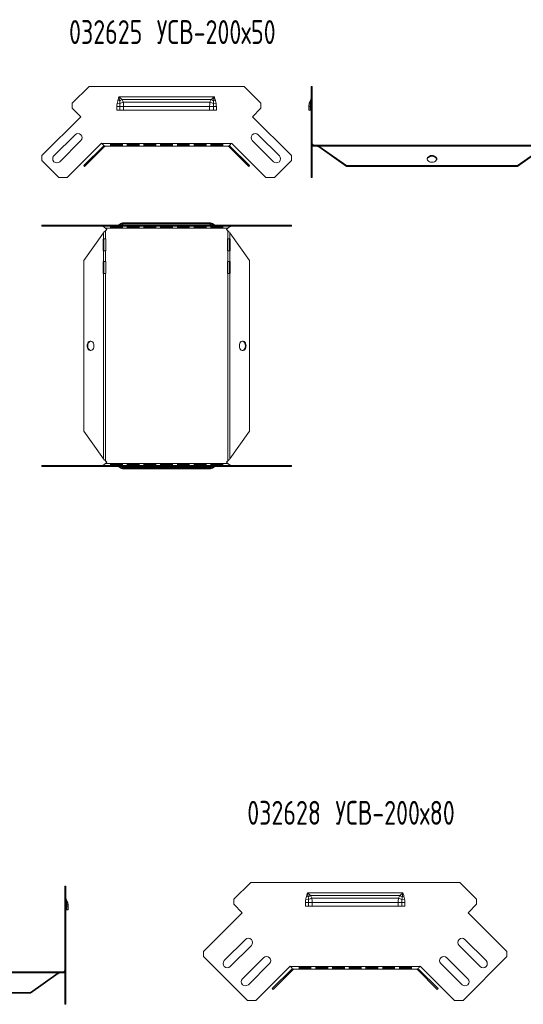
# Model space of a CAD drawing. Header units: millimetres. Extents: x -110 to 3011, y -971 to 757.
# Tile 7 of 13: x 1168 to 1589, y -68 to 757. Entities that reach past the tile are written whole.
import ezdxf

# ---------------------------------------------------------------- set-up
doc = ezdxf.new("R2010")
doc.units = ezdxf.units.MM
doc.styles.add('SLDTEXTSTYLE4', font='TXT', dxfattribs={"width": 0.7, "bigfont": 'bigfont'})

msp = doc.modelspace()

# ---------------------------------------------------------------- linework, layer by layer
at = {"color": 7, "linetype": 'Continuous', "lineweight": 15}
for p, q in [((1211.82, 687.2), (1225.97, 701.34)), ((1225.97, 701.34), (1355.66, 701.34)), ((1355.66, 701.34), (1369.8, 687.2)), ((1411.83, 701.34), (1412.73, 701.34)), ((1411.83, 701.34), (1411.83, 687.2)), ((1412.73, 701.34), (1412.73, 687.2)), ((1211.82, 687.2), (1211.82, 682.96)), ((1249.47, 687.34), (1251.68, 686.87)), ((1250.01, 689.54), (1251.53, 689.09)), ((1250.81, 692.54), (1330.81, 692.54)), ((1253.48, 690.34), (1328.15, 690.34)), ((1254.52, 688.11), (1327.1, 688.11)), ((1329.94, 686.87), (1332.15, 687.34)), ((1330.09, 689.09), (1331.61, 689.54)), ((1369.8, 682.96), (1369.8, 687.2)), ((1411.83, 687.2), (1412.73, 687.2)), ((1411.83, 682.96), (1411.83, 687.2)), ((1412.73, 687.2), (1412.73, 682.96)), ((1218.89, 675.88), (1211.82, 682.96)), ((1249.19, 684.44), (1251.65, 684.44)), ((1249.19, 681.34), (1249.19, 684.44)), ((1251.65, 681.34), (1249.19, 681.34)), ((1251.65, 684.44), (1251.65, 681.34)), ((1251.65, 684.44), (1254.81, 684.44)), ((1254.81, 681.34), (1251.65, 681.34)), ((1254.81, 684.44), (1254.81, 681.34)), ((1254.81, 684.44), (1326.81, 684.44)), ((1254.81, 681.34), (1326.81, 681.34)), ((1326.81, 681.34), (1326.81, 684.44)), ((1326.81, 684.44), (1329.97, 684.44)), ((1329.97, 681.34), (1326.81, 681.34)), ((1329.97, 681.34), (1329.97, 684.44)), ((1329.97, 684.44), (1332.43, 684.44)), ((1332.43, 681.34), (1329.97, 681.34)), ((1332.43, 684.44), (1332.43, 681.34)), ((1369.8, 682.96), (1362.73, 675.88)), ((1409.83, 684.44), (1410.95, 684.44)), ((1409.83, 681.34), (1409.83, 684.44)), ((1410.95, 681.34), (1409.83, 681.34)), ((1410.95, 684.44), (1411.83, 684.44)), ((1410.95, 681.34), (1410.95, 684.44)), ((1411.83, 681.34), (1410.95, 681.34)), ((1412.73, 682.96), (1411.83, 682.96)), ((1411.83, 682.96), (1411.83, 675.88)), ((1412.73, 682.96), (1412.73, 675.88)), ((1186.37, 643.36), (1218.89, 675.88)), ((1362.73, 675.88), (1395.25, 643.36)), ((1411.83, 675.88), (1412.73, 675.88)), ((1411.83, 675.88), (1411.83, 643.36)), ((1412.73, 675.88), (1412.73, 643.36)), ((1196.46, 643.16), (1214.14, 660.84)), ((1367.48, 660.84), (1385.16, 643.16)), ((1219.09, 655.89), (1201.41, 638.21)), ((1236.44, 653.71), (1207.64, 624.92)), ((1236.6, 653.55), (1236.44, 653.71)), ((1236.6, 653.55), (1345.02, 653.55)), ((1237.88, 651.35), (1238.38, 651.68)), ((1253.81, 652.91), (1243.81, 652.91)), ((1243.81, 652.91), (1243.81, 651.24)), ((1243.81, 652.11), (1253.81, 652.11)), ((1253.81, 651.24), (1253.81, 652.91)), ((1267.81, 652.91), (1257.81, 652.91)), ((1257.81, 652.91), (1257.81, 651.24)), ((1257.81, 652.11), (1267.81, 652.11)), ((1267.81, 651.24), (1267.81, 652.91)), ((1281.81, 652.91), (1271.81, 652.91)), ((1271.81, 652.91), (1271.81, 651.24)), ((1271.81, 652.11), (1281.81, 652.11)), ((1281.81, 651.24), (1281.81, 652.91)), ((1295.81, 652.91), (1285.81, 652.91)), ((1285.81, 652.91), (1285.81, 651.24)), ((1285.81, 652.11), (1295.81, 652.11)), ((1295.81, 651.24), (1295.81, 652.91)), ((1309.81, 652.91), (1299.81, 652.91)), ((1299.81, 652.91), (1299.81, 651.24)), ((1299.81, 652.11), (1309.81, 652.11)), ((1309.81, 651.24), (1309.81, 652.91)), ((1323.81, 652.91), (1313.81, 652.91)), ((1313.81, 652.91), (1313.81, 651.24)), ((1313.81, 652.11), (1323.81, 652.11)), ((1323.81, 651.24), (1323.81, 652.91)), ((1337.81, 652.91), (1327.81, 652.91)), ((1327.81, 652.91), (1327.81, 651.24)), ((1327.81, 652.11), (1337.81, 652.11)), ((1337.81, 651.24), (1337.81, 652.91)), ((1343.24, 651.68), (1343.74, 651.35)), ((1345.19, 653.71), (1345.02, 653.55)), ((1373.98, 624.92), (1345.19, 653.71)), ((1380.21, 638.21), (1362.53, 655.89)), ((1414.23, 651.15), (1414.23, 652.05)), ((1414.23, 652.05), (1415.38, 652.05)), ((1415.38, 652.05), (1415.38, 651.15)), ((1415.38, 652.05), (1416.61, 652.05)), ((1416.61, 651.15), (1416.61, 652.05)), ((1416.61, 652.05), (1423.38, 652.05)), ((1423.38, 651.35), (1423.38, 652.05)), ((1433.38, 652.05), (1423.38, 652.05)), ((1433.38, 652.05), (1442.38, 652.05)), ((1433.38, 652.05), (1433.38, 651.35)), ((1442.38, 651.35), (1442.38, 652.05)), ((1452.38, 652.05), (1442.38, 652.05)), ((1452.38, 652.05), (1452.38, 651.35)), ((1452.38, 652.05), (1609.14, 652.05)), ((1186.37, 643.36), (1186.37, 639.11)), ((1221.45, 634.92), (1237.88, 651.35)), ((1222.09, 634.28), (1238.52, 650.71)), ((1238.52, 650.71), (1237.88, 651.35)), ((1239.58, 651.15), (1239.66, 651.15)), ((1239.66, 651.15), (1341.96, 651.15)), ((1243.81, 651.24), (1253.81, 651.24)), ((1257.81, 651.24), (1267.81, 651.24)), ((1271.81, 651.24), (1281.81, 651.24)), ((1285.81, 651.24), (1295.81, 651.24)), ((1299.81, 651.24), (1309.81, 651.24)), ((1313.81, 651.24), (1323.81, 651.24)), ((1327.81, 651.24), (1337.81, 651.24)), ((1341.96, 651.15), (1342.04, 651.15)), ((1343.11, 650.71), (1343.74, 651.35)), ((1343.11, 650.71), (1359.53, 634.28)), ((1343.74, 651.35), (1360.17, 634.92)), ((1395.25, 639.11), (1395.25, 643.36)), ((1411.83, 643.36), (1412.73, 643.36)), ((1411.83, 639.11), (1411.83, 643.36)), ((1412.73, 643.36), (1412.73, 639.11)), ((1414.23, 651.15), (1415.38, 651.15)), ((1415.38, 651.15), (1416.61, 651.15)), ((1418.14, 651.35), (1441.38, 634.92)), ((1418.14, 651.35), (1423.38, 651.35)), ((1418.14, 650.71), (1418.14, 651.35)), ((1418.14, 650.71), (1441.38, 634.28)), ((1423.38, 651.35), (1423.38, 651.18)), ((1423.38, 651.18), (1433.38, 651.18)), ((1433.38, 651.18), (1433.38, 651.35)), ((1433.38, 651.35), (1442.38, 651.35)), ((1442.38, 651.35), (1442.38, 651.18)), ((1442.38, 651.18), (1452.38, 651.18)), ((1452.38, 651.18), (1452.38, 651.35)), ((1452.38, 651.35), (1607.61, 651.35)), ((1584.38, 634.92), (1607.61, 651.35)), ((1584.38, 634.28), (1607.61, 650.71)), ((1200.57, 624.92), (1186.37, 639.11)), ((1395.25, 639.11), (1381.06, 624.92)), ((1411.83, 639.11), (1411.83, 624.92)), ((1412.73, 639.11), (1411.83, 639.11)), ((1412.73, 639.11), (1412.73, 624.92)), ((1221.45, 634.92), (1222.09, 634.28)), ((1360.17, 634.92), (1359.53, 634.28)), ((1441.38, 634.92), (1584.38, 634.92)), ((1441.38, 634.92), (1441.38, 634.28)), ((1441.38, 634.28), (1584.38, 634.28)), ((1584.38, 634.92), (1584.38, 634.28)), ((1207.64, 624.92), (1200.57, 624.92)), ((1381.06, 624.92), (1373.98, 624.92)), ((1411.83, 624.92), (1412.73, 624.92)), ((1327.1, 586.34), (1254.52, 586.34)), ((1326.81, 587.04), (1254.81, 587.04)), ((1186.37, 585.04), (1186.37, 584.14)), ((1211.82, 585.04), (1186.37, 585.04)), ((1211.82, 584.14), (1186.37, 584.14)), ((1211.82, 585.04), (1211.82, 584.14)), ((1225.97, 585.04), (1211.82, 585.04)), ((1225.97, 584.14), (1211.82, 584.14)), ((1237.88, 578.72), (1221.45, 555.49)), ((1225.97, 585.04), (1225.97, 584.14)), ((1355.66, 585.04), (1225.97, 585.04)), ((1355.66, 584.14), (1225.97, 584.14)), ((1237.88, 578.72), (1237.88, 573.49)), ((1240.81, 581.49), (1239.58, 580.26)), ((1239.58, 580.26), (1239.58, 573.49)), ((1239.66, 582.64), (1341.96, 582.64)), ((1239.66, 582.64), (1240.81, 581.49)), ((1243.81, 584.08), (1253.81, 584.08)), ((1243.81, 583.04), (1243.81, 584.08)), ((1253.81, 583.28), (1243.81, 583.28)), ((1253.81, 583.04), (1243.81, 583.04)), ((1328.15, 585.46), (1253.48, 585.46)), ((1253.81, 584.08), (1253.81, 583.04)), ((1257.81, 584.08), (1267.81, 584.08)), ((1257.81, 583.04), (1257.81, 584.08)), ((1267.81, 583.28), (1257.81, 583.28)), ((1267.81, 583.04), (1257.81, 583.04)), ((1267.81, 584.08), (1267.81, 583.04)), ((1271.81, 584.08), (1281.81, 584.08)), ((1271.81, 583.04), (1271.81, 584.08)), ((1281.81, 583.28), (1271.81, 583.28)), ((1281.81, 583.04), (1271.81, 583.04)), ((1281.81, 584.08), (1281.81, 583.04)), ((1285.81, 584.08), (1295.81, 584.08)), ((1285.81, 583.04), (1285.81, 584.08)), ((1295.81, 583.28), (1285.81, 583.28)), ((1295.81, 583.04), (1285.81, 583.04)), ((1295.81, 584.08), (1295.81, 583.04)), ((1299.81, 584.08), (1309.81, 584.08)), ((1299.81, 583.04), (1299.81, 584.08)), ((1309.81, 583.28), (1299.81, 583.28)), ((1309.81, 583.04), (1299.81, 583.04)), ((1309.81, 584.08), (1309.81, 583.04)), ((1313.81, 584.08), (1323.81, 584.08)), ((1313.81, 583.04), (1313.81, 584.08)), ((1323.81, 583.28), (1313.81, 583.28)), ((1323.81, 583.04), (1313.81, 583.04)), ((1323.81, 584.08), (1323.81, 583.04)), ((1327.81, 584.08), (1337.81, 584.08)), ((1327.81, 583.04), (1327.81, 584.08)), ((1337.81, 583.28), (1327.81, 583.28)), ((1337.81, 583.04), (1327.81, 583.04)), ((1337.81, 584.08), (1337.81, 583.04)), ((1340.81, 581.49), (1341.96, 582.64)), ((1342.04, 580.26), (1340.81, 581.49)), ((1342.04, 580.26), (1342.04, 573.49)), ((1343.74, 578.72), (1343.74, 573.49)), ((1360.17, 555.49), (1343.74, 578.72)), ((1355.66, 585.04), (1355.66, 584.14)), ((1369.8, 585.04), (1355.66, 585.04)), ((1369.8, 584.14), (1355.66, 584.14)), ((1369.8, 584.14), (1369.8, 585.04)), ((1395.25, 585.04), (1369.8, 585.04)), ((1395.25, 584.14), (1369.8, 584.14)), ((1395.25, 584.14), (1395.25, 585.04)), ((1237.88, 573.49), (1237.71, 573.49)), ((1237.71, 573.49), (1237.71, 563.49)), ((1237.88, 573.49), (1239.58, 573.49)), ((1238.35, 573.49), (1238.35, 563.49)), ((1239.81, 573.49), (1239.58, 573.49)), ((1239.81, 563.49), (1239.81, 573.49)), ((1342.04, 573.49), (1341.81, 573.49)), ((1341.81, 573.49), (1341.81, 563.49)), ((1342.04, 573.49), (1343.74, 573.49)), ((1343.27, 563.49), (1343.27, 573.49)), ((1343.91, 573.49), (1343.74, 573.49)), ((1343.91, 563.49), (1343.91, 573.49)), ((1237.71, 563.49), (1237.88, 563.49)), ((1237.88, 563.49), (1237.88, 554.49)), ((1239.58, 563.49), (1237.88, 563.49)), ((1239.58, 563.49), (1239.58, 554.49)), ((1239.58, 563.49), (1239.81, 563.49)), ((1341.81, 563.49), (1342.04, 563.49)), ((1342.04, 563.49), (1342.04, 554.49)), ((1343.74, 563.49), (1342.04, 563.49)), ((1343.74, 563.49), (1343.74, 554.49)), ((1343.74, 563.49), (1343.91, 563.49)), ((1221.45, 555.49), (1221.45, 412.49)), ((1237.71, 554.49), (1237.71, 544.49)), ((1237.88, 554.49), (1237.71, 554.49)), ((1237.88, 554.49), (1239.58, 554.49)), ((1238.35, 554.49), (1238.35, 544.49)), ((1239.81, 554.49), (1239.58, 554.49)), ((1239.81, 544.49), (1239.81, 554.49)), ((1342.04, 554.49), (1341.81, 554.49)), ((1341.81, 554.49), (1341.81, 544.49)), ((1342.04, 554.49), (1343.74, 554.49)), ((1343.27, 544.49), (1343.27, 554.49)), ((1343.91, 554.49), (1343.74, 554.49)), ((1343.91, 544.49), (1343.91, 554.49)), ((1360.17, 412.49), (1360.17, 555.49)), ((1237.71, 544.49), (1237.88, 544.49)), ((1237.88, 544.49), (1237.88, 389.26)), ((1239.58, 544.49), (1237.88, 544.49)), ((1239.58, 544.49), (1239.58, 387.72)), ((1239.58, 544.49), (1239.81, 544.49)), ((1341.81, 544.49), (1342.04, 544.49)), ((1342.04, 544.49), (1342.04, 387.72)), ((1343.74, 544.49), (1342.04, 544.49)), ((1343.74, 544.49), (1343.74, 389.26)), ((1343.74, 544.49), (1343.91, 544.49)), ((1221.45, 412.49), (1237.88, 389.26)), ((1343.74, 389.26), (1360.17, 412.49)), ((1239.58, 387.72), (1240.81, 386.49)), ((1340.81, 386.49), (1342.04, 387.72)), ((1186.37, 383.84), (1186.37, 382.94)), ((1186.37, 383.84), (1211.82, 383.84)), ((1186.37, 382.94), (1211.82, 382.94)), ((1211.82, 383.84), (1211.82, 382.94)), ((1211.82, 383.84), (1225.97, 383.84)), ((1211.82, 382.94), (1225.97, 382.94)), ((1225.97, 382.94), (1225.97, 383.84)), ((1225.97, 383.84), (1355.66, 383.84)), ((1225.97, 382.94), (1355.66, 382.94)), ((1240.81, 386.49), (1239.66, 385.34)), ((1239.66, 385.34), (1341.96, 385.34)), ((1243.81, 384.94), (1253.81, 384.94)), ((1243.81, 383.9), (1243.81, 384.94)), ((1243.81, 384.7), (1253.81, 384.7)), ((1253.81, 383.9), (1243.81, 383.9)), ((1253.48, 382.52), (1328.15, 382.52)), ((1253.81, 384.94), (1253.81, 383.9)), ((1254.52, 381.64), (1327.1, 381.64)), ((1254.81, 380.94), (1326.81, 380.94)), ((1257.81, 384.94), (1267.81, 384.94)), ((1257.81, 383.9), (1257.81, 384.94)), ((1257.81, 384.7), (1267.81, 384.7)), ((1267.81, 383.9), (1257.81, 383.9)), ((1267.81, 384.94), (1267.81, 383.9)), ((1271.81, 384.94), (1281.81, 384.94)), ((1271.81, 383.9), (1271.81, 384.94)), ((1271.81, 384.7), (1281.81, 384.7)), ((1281.81, 383.9), (1271.81, 383.9)), ((1281.81, 384.94), (1281.81, 383.9)), ((1285.81, 384.94), (1295.81, 384.94)), ((1285.81, 383.9), (1285.81, 384.94)), ((1285.81, 384.7), (1295.81, 384.7)), ((1295.81, 383.9), (1285.81, 383.9)), ((1295.81, 384.94), (1295.81, 383.9)), ((1299.81, 384.94), (1309.81, 384.94)), ((1299.81, 383.9), (1299.81, 384.94)), ((1299.81, 384.7), (1309.81, 384.7)), ((1309.81, 383.9), (1299.81, 383.9)), ((1309.81, 384.94), (1309.81, 383.9)), ((1313.81, 384.94), (1323.81, 384.94)), ((1313.81, 383.9), (1313.81, 384.94)), ((1313.81, 384.7), (1323.81, 384.7)), ((1323.81, 383.9), (1313.81, 383.9)), ((1323.81, 384.94), (1323.81, 383.9)), ((1327.81, 384.94), (1337.81, 384.94)), ((1327.81, 383.9), (1327.81, 384.94)), ((1327.81, 384.7), (1337.81, 384.7)), ((1337.81, 383.9), (1327.81, 383.9)), ((1337.81, 384.94), (1337.81, 383.9)), ((1341.96, 385.34), (1340.81, 386.49)), ((1355.66, 382.94), (1355.66, 383.84)), ((1355.66, 383.84), (1369.8, 383.84)), ((1355.66, 382.94), (1369.8, 382.94)), ((1369.8, 382.94), (1369.8, 383.84)), ((1369.8, 383.84), (1395.25, 383.84)), ((1369.8, 382.94), (1395.25, 382.94)), ((1395.25, 382.94), (1395.25, 383.84)), ((1347.06, 20.4), (1361.2, 34.55)), ((1361.2, 34.55), (1536.09, 34.55)), ((1536.09, 34.55), (1550.23, 20.4)), ((1206.41, 31.41), (1205.51, 31.41)), ((1205.51, 17.27), (1205.51, 31.41)), ((1206.41, 17.27), (1206.41, 31.41)), ((1408.65, 25.75), (1488.65, 25.75)), ((1205.51, 17.27), (1206.41, 17.27)), ((1205.51, 13.03), (1205.51, 17.27)), ((1206.41, 17.27), (1206.41, 13.03)), ((1347.06, 20.4), (1347.06, 16.16)), ((1407.02, 17.64), (1409.49, 17.64)), ((1407.02, 14.55), (1407.02, 17.64)), ((1407.31, 20.54), (1409.52, 20.08)), ((1407.84, 22.75), (1409.36, 22.29)), ((1409.49, 17.64), (1409.49, 14.55)), ((1409.49, 17.64), (1412.65, 17.64)), ((1411.31, 23.55), (1485.98, 23.55)), ((1412.36, 21.32), (1484.93, 21.32)), ((1412.65, 17.64), (1412.65, 14.55)), ((1412.65, 17.64), (1484.65, 17.64)), ((1484.65, 14.55), (1484.65, 17.64)), ((1484.65, 17.64), (1487.8, 17.64)), ((1487.77, 20.08), (1489.99, 20.54)), ((1487.8, 14.55), (1487.8, 17.64)), ((1487.8, 17.64), (1490.27, 17.64)), ((1487.93, 22.29), (1489.45, 22.75)), ((1490.27, 17.64), (1490.27, 14.55)), ((1550.23, 16.16), (1550.23, 20.4)), ((1206.41, 13.03), (1205.51, 13.03)), ((1205.51, 5.96), (1205.51, 13.03)), ((1206.41, 14.51), (1207.29, 14.51)), ((1206.41, 5.96), (1206.41, 13.03)), ((1207.29, 11.41), (1206.41, 11.41)), ((1207.29, 14.51), (1207.29, 11.41)), ((1207.29, 14.51), (1208.41, 14.51)), ((1208.41, 11.41), (1207.29, 11.41)), ((1208.41, 14.51), (1208.41, 11.41)), ((1321.6, -23.44), (1354.13, 9.09)), ((1354.13, 9.09), (1347.06, 16.16)), ((1409.49, 14.55), (1407.02, 14.55)), ((1412.65, 14.55), (1409.49, 14.55)), ((1412.65, 14.55), (1484.65, 14.55)), ((1487.8, 14.55), (1484.65, 14.55)), ((1490.27, 14.55), (1487.8, 14.55)), ((1550.23, 16.16), (1543.16, 9.09)), ((1543.16, 9.09), (1575.69, -23.44)), ((1206.41, 5.96), (1205.51, 5.96)), ((1205.51, -26.57), (1205.51, 5.96)), ((1206.41, -26.57), (1206.41, 5.96)), ((1339.09, -31.03), (1356.77, -13.35)), ((1540.52, -13.35), (1558.2, -31.03)), ((1321.6, -23.44), (1321.6, -27.68)), ((1361.72, -18.3), (1344.04, -35.98)), ((1553.25, -35.98), (1535.57, -18.3)), ((1575.69, -27.68), (1575.69, -23.44)), ((1205.51, -30.81), (1205.51, -26.57)), ((1205.51, -26.57), (1206.41, -26.57)), ((1206.41, -30.81), (1205.51, -30.81)), ((1205.51, -67.61), (1205.51, -30.81)), ((1206.41, -26.57), (1206.41, -30.81)), ((1206.41, -67.61), (1206.41, -30.81)), ((1358.4, -64.48), (1321.6, -27.68)), ((1354.3, -46.23), (1371.97, -28.55)), ((1525.32, -28.55), (1543, -46.23)), ((1575.69, -27.68), (1538.89, -64.48)), ((1201.63, -40.47), (1144.86, -40.47)), ((1200.1, -41.18), (1144.86, -41.18)), ((1176.86, -57.61), (1200.1, -41.18)), ((1200.1, -41.81), (1200.1, -41.18)), ((1201.63, -41.37), (1201.63, -40.47)), ((1201.63, -40.47), (1202.86, -40.47)), ((1202.86, -40.47), (1202.86, -41.37)), ((1202.86, -40.47), (1204.01, -40.47)), ((1204.01, -41.37), (1204.01, -40.47)), ((1376.92, -33.5), (1359.24, -51.18)), ((1394.27, -35.68), (1365.47, -64.48)), ((1379.29, -54.48), (1395.71, -38.05)), ((1379.92, -55.11), (1396.35, -38.68)), ((1394.43, -35.84), (1394.27, -35.68)), ((1394.43, -35.84), (1502.86, -35.84)), ((1395.71, -38.05), (1396.22, -37.71)), ((1396.35, -38.68), (1395.71, -38.05)), ((1397.41, -38.24), (1397.5, -38.24)), ((1397.5, -38.24), (1499.79, -38.24)), ((1411.65, -36.49), (1401.65, -36.49)), ((1401.65, -36.49), (1401.65, -38.15)), ((1401.65, -37.29), (1411.65, -37.29)), ((1401.65, -38.15), (1411.65, -38.15)), ((1411.65, -38.15), (1411.65, -36.49)), ((1425.65, -36.49), (1415.65, -36.49)), ((1415.65, -36.49), (1415.65, -38.15)), ((1415.65, -37.29), (1425.65, -37.29)), ((1415.65, -38.15), (1425.65, -38.15)), ((1425.65, -38.15), (1425.65, -36.49)), ((1439.65, -36.49), (1429.65, -36.49)), ((1429.65, -36.49), (1429.65, -38.15)), ((1429.65, -37.29), (1439.65, -37.29)), ((1429.65, -38.15), (1439.65, -38.15)), ((1439.65, -38.15), (1439.65, -36.49)), ((1453.65, -36.49), (1443.65, -36.49)), ((1443.65, -36.49), (1443.65, -38.15)), ((1443.65, -37.29), (1453.65, -37.29)), ((1443.65, -38.15), (1453.65, -38.15)), ((1453.65, -38.15), (1453.65, -36.49)), ((1467.65, -36.49), (1457.65, -36.49)), ((1457.65, -36.49), (1457.65, -38.15)), ((1457.65, -37.29), (1467.65, -37.29)), ((1457.65, -38.15), (1467.65, -38.15)), ((1467.65, -38.15), (1467.65, -36.49)), ((1481.65, -36.49), (1471.65, -36.49)), ((1471.65, -36.49), (1471.65, -38.15)), ((1471.65, -37.29), (1481.65, -37.29)), ((1471.65, -38.15), (1481.65, -38.15)), ((1481.65, -38.15), (1481.65, -36.49)), ((1495.65, -36.49), (1485.65, -36.49)), ((1485.65, -36.49), (1485.65, -38.15)), ((1485.65, -37.29), (1495.65, -37.29)), ((1485.65, -38.15), (1495.65, -38.15)), ((1495.65, -38.15), (1495.65, -36.49)), ((1499.79, -38.24), (1499.88, -38.24)), ((1500.94, -38.68), (1501.58, -38.05)), ((1500.94, -38.68), (1517.37, -55.11)), ((1501.07, -37.71), (1501.58, -38.05)), ((1501.58, -38.05), (1518.01, -54.48)), ((1503.02, -35.68), (1502.86, -35.84)), ((1531.82, -64.48), (1503.02, -35.68)), ((1538.05, -51.18), (1520.37, -33.5)), ((1176.86, -58.24), (1200.1, -41.81)), ((1201.63, -41.37), (1202.86, -41.37)), ((1202.86, -41.37), (1204.01, -41.37)), ((1133.86, -57.61), (1176.86, -57.61)), ((1176.86, -57.61), (1176.86, -58.24)), ((1379.29, -54.48), (1379.92, -55.11)), ((1518.01, -54.48), (1517.37, -55.11)), ((1133.86, -58.24), (1176.86, -58.24)), ((1365.47, -64.48), (1358.4, -64.48)), ((1538.89, -64.48), (1531.82, -64.48)), ((1206.41, -67.61), (1205.51, -67.61))]:
    msp.add_line(p, q, dxfattribs=at)
at = {"color": 7, "linetype": 'Continuous', "lineweight": 15, "flags": 128}
for points in [[(1411.11, 686.87), (1411.27, 686.92), (1411.42, 686.98), (1411.54, 687.03), (1411.64, 687.09), (1411.73, 687.15), (1411.78, 687.21), (1411.82, 687.27), (1411.83, 687.34)], [(1512.88, 643.4), (1514.01, 643.29), (1515.04, 642.96), (1515.9, 642.43), (1516.52, 641.75), (1516.84, 640.98), (1516.84, 640.17), (1516.52, 639.4), (1515.9, 638.72), (1515.04, 638.2), (1514.01, 637.86), (1512.88, 637.75), (1511.75, 637.86), (1510.72, 638.2), (1509.86, 638.72), (1509.24, 639.4), (1508.92, 640.17), (1508.92, 640.98), (1509.24, 641.75), (1509.86, 642.43), (1510.72, 642.96), (1511.75, 643.29), (1512.88, 643.4)], [(1508.9, 640.26), (1508.92, 640.34), (1509.24, 641.11), (1509.86, 641.79), (1510.72, 642.32), (1511.75, 642.65), (1512.88, 642.77), (1514.01, 642.65), (1515.04, 642.32), (1515.9, 641.79), (1516.52, 641.11), (1516.84, 640.34), (1516.85, 640.26)], [(1229.94, 483.99), (1229.82, 482.86), (1229.49, 481.83), (1228.96, 480.97), (1228.28, 480.35), (1227.51, 480.03), (1226.7, 480.03), (1225.93, 480.35), (1225.25, 480.97), (1224.73, 481.83), (1224.39, 482.86), (1224.28, 483.99), (1224.39, 485.12), (1224.73, 486.15), (1225.25, 487.01), (1225.93, 487.63), (1226.7, 487.95), (1227.51, 487.95), (1228.28, 487.63), (1228.96, 487.01), (1229.49, 486.15), (1229.82, 485.12), (1229.94, 483.99)], [(1351.69, 483.99), (1351.8, 482.86), (1352.13, 481.83), (1352.66, 480.97), (1353.34, 480.35), (1354.11, 480.03), (1354.92, 480.03), (1355.69, 480.35), (1356.37, 480.97), (1356.89, 481.83), (1357.23, 482.86), (1357.34, 483.99), (1357.23, 485.12), (1356.89, 486.15), (1356.37, 487.01), (1355.69, 487.63), (1354.92, 487.95), (1354.11, 487.95), (1353.34, 487.63), (1352.66, 487.01), (1352.13, 486.15), (1351.8, 485.12), (1351.69, 483.99)], [(1354.2, 480.02), (1354.28, 480.03), (1355.05, 480.35), (1355.73, 480.97), (1356.26, 481.83), (1356.59, 482.86), (1356.71, 483.99), (1356.59, 485.12), (1356.26, 486.15), (1355.73, 487.01), (1355.05, 487.63), (1354.28, 487.95), (1354.2, 487.96)], [(1206.41, 17.41), (1206.42, 17.35), (1206.46, 17.29), (1206.51, 17.23), (1206.6, 17.17), (1206.7, 17.11), (1206.82, 17.05), (1206.97, 17), (1207.13, 16.95)]]:
    msp.add_lwpolyline(points, dxfattribs=at)
at = {"color": 7, "linetype": 'Continuous', "lineweight": 15}
for centre, radius, start, end in [((1260.87, 676.72), 15.5, 118.48875, 127.06398), ((1258.38, 675.42), 13.26, 106.89305, 120.30654), ((1323.25, 675.42), 13.26, 59.69346, 73.10695), ((1320.75, 676.72), 15.5, 52.93602, 61.51125), ((1411.84, 687.97), 1.32, 173.74544, 236.1908), ((1412.95, 689.81), 1.62, 160.99757, 206.52958), ((1411.24, 689.63), 0.6, 295.30597, 351.54554), ((1216.61, 658.37), 3.5, 315, 135), ((1365.01, 658.37), 3.5, 45, 225), ((1198.94, 640.69), 3.5, 135, 315), ((1382.69, 640.69), 3.5, 225, 45), ((1249.19, 588.94), 3.9, 270, 309.16949), ((1249.47, 588.8), 3.76, 270.05661, 306.12406), ((1254.81, 582.04), 5, 90, 129.16949), ((1253.93, 581.97), 4.41, 82.33265, 120.66456), ((1326.81, 582.04), 5, 50.83051, 90), ((1327.69, 581.97), 4.41, 59.33544, 97.66735), ((1332.15, 588.8), 3.76, 233.87594, 269.94339), ((1332.43, 588.94), 3.9, 230.83051, 270), ((1250.01, 588.64), 3.6, 270.03751, 294.9804), ((1252.65, 581.83), 3.72, 77.21938, 107.63122), ((1328.97, 581.83), 3.72, 72.36878, 102.78062), ((1331.62, 588.64), 3.6, 245.0196, 269.96249), ((1228.52, 484.5), 3.64, 107.45434, 187.99538), ((1228.52, 483.48), 3.64, 172.00462, 252.54566), ((1249.19, 379.04), 3.9, 50.83051, 90), ((1249.47, 379.18), 3.76, 53.87594, 89.94339), ((1250.01, 379.34), 3.6, 65.0196, 89.96249), ((1252.65, 386.15), 3.72, 252.36878, 282.78062), ((1254.81, 385.94), 5, 230.83051, 270), ((1253.93, 386.01), 4.41, 239.33544, 277.66735), ((1326.81, 385.94), 5, 270, 309.16949), ((1327.69, 386.01), 4.41, 262.33265, 300.66456), ((1328.97, 386.15), 3.72, 257.21938, 287.63122), ((1332.15, 379.18), 3.76, 90.05661, 126.12406), ((1332.43, 379.04), 3.9, 90, 129.16949), ((1331.62, 379.34), 3.6, 90.03751, 114.9804), ((1207, 19.7), 0.6, 188.45446, 244.69403), ((1205.29, 19.89), 1.62, 333.47042, 19.00243), ((1206.4, 18.04), 1.32, 303.8092, 6.25456), ((1418.7, 9.92), 15.5, 118.48875, 127.06398), ((1416.21, 8.63), 13.26, 106.89305, 120.30654), ((1481.08, 8.63), 13.26, 59.69346, 73.10695), ((1478.59, 9.92), 15.5, 52.93602, 61.51125), ((1359.24, -15.83), 3.5, 315, 135), ((1538.05, -15.83), 3.5, 45, 225), ((1341.57, -33.5), 3.5, 135, 315), ((1374.45, -31.03), 3.5, 315, 135), ((1522.84, -31.03), 3.5, 45, 225), ((1555.72, -33.5), 3.5, 225, 45), ((1356.77, -48.71), 3.5, 135, 315), ((1540.52, -48.71), 3.5, 225, 45)]:
    msp.add_arc(centre, radius, start, end, dxfattribs=at)
for points, knots in [([(1249.19, 684.44), (1249.19, 684.92), (1249.21, 685.41), (1249.3, 686.38), (1249.37, 686.86), (1249.47, 687.34)], [0, 0, 0, 0, 0.5, 0.5, 1, 1, 1, 1]), ([(1249.47, 687.34), (1249.55, 687.71), (1249.63, 688.08), (1249.81, 688.81), (1249.9, 689.18), (1250.01, 689.54)], [0, 0, 0, 0, 0.5, 0.5, 1, 1, 1, 1]), ([(1250.01, 689.54), (1250.16, 690.04), (1250.29, 690.54), (1250.56, 691.54), (1250.68, 692.04), (1250.81, 692.54)], [0, 0, 0, 0, 0.5, 0.5, 1, 1, 1, 1]), ([(1253.48, 690.34), (1253.05, 690.71), (1252.61, 691.08), (1251.72, 691.81), (1251.26, 692.18), (1250.81, 692.54)], [0, 0, 0, 0, 0.5, 0.5, 1, 1, 1, 1]), ([(1251.53, 689.09), (1251.41, 689.65), (1251.29, 690.23), (1251.05, 691.39), (1250.93, 691.97), (1250.81, 692.54)], [0, 0, 0, 0, 0.5, 0.5, 1, 1, 1, 1]), ([(1251.68, 686.87), (1251.67, 686.47), (1251.66, 686.06), (1251.66, 685.25), (1251.65, 684.84), (1251.65, 684.44)], [0, 0, 0, 0, 0.5, 0.5, 1, 1, 1, 1]), ([(1253.48, 690.34), (1253.7, 689.99), (1253.89, 689.62), (1254.23, 688.88), (1254.38, 688.5), (1254.52, 688.11)], [0, 0, 0, 0, 0.5, 0.5, 1, 1, 1, 1]), ([(1254.52, 688.11), (1254.63, 687.53), (1254.7, 686.93), (1254.77, 686.01), (1254.78, 685.69), (1254.81, 685.07), (1254.81, 684.75), (1254.81, 684.44)], [0, 0, 0, 0, 0.5, 0.5, 0.75, 0.75, 1, 1, 1, 1]), ([(1326.81, 684.44), (1326.81, 684.75), (1326.82, 685.07), (1326.84, 685.69), (1326.86, 686.01), (1326.93, 686.93), (1327, 687.53), (1327.1, 688.11)], [0, 0, 0, 0, 0.25, 0.25, 0.5, 0.5, 1, 1, 1, 1]), ([(1327.1, 688.11), (1327.24, 688.5), (1327.39, 688.88), (1327.73, 689.62), (1327.92, 689.99), (1328.15, 690.34)], [0, 0, 0, 0, 0.5, 0.5, 1, 1, 1, 1]), ([(1328.15, 690.34), (1328.57, 690.71), (1329.01, 691.08), (1329.91, 691.81), (1330.36, 692.18), (1330.81, 692.54)], [0, 0, 0, 0, 0.5, 0.5, 1, 1, 1, 1]), ([(1329.97, 684.44), (1329.97, 684.84), (1329.97, 685.25), (1329.96, 686.06), (1329.95, 686.47), (1329.94, 686.87)], [0, 0, 0, 0, 0.5, 0.5, 1, 1, 1, 1]), ([(1330.09, 689.09), (1330.21, 689.65), (1330.33, 690.23), (1330.57, 691.39), (1330.69, 691.97), (1330.81, 692.54)], [0, 0, 0, 0, 0.5, 0.5, 1, 1, 1, 1]), ([(1331.61, 689.54), (1331.47, 690.04), (1331.33, 690.54), (1331.07, 691.54), (1330.94, 692.04), (1330.81, 692.54)], [0, 0, 0, 0, 0.5, 0.5, 1, 1, 1, 1]), ([(1331.61, 689.54), (1331.72, 689.18), (1331.82, 688.81), (1331.99, 688.08), (1332.07, 687.71), (1332.15, 687.34)], [0, 0, 0, 0, 0.5, 0.5, 1, 1, 1, 1]), ([(1332.15, 687.34), (1332.25, 686.86), (1332.32, 686.38), (1332.41, 685.41), (1332.43, 684.92), (1332.43, 684.44)], [0, 0, 0, 0, 0.5, 0.5, 1, 1, 1, 1]), ([(1409.83, 684.44), (1409.83, 684.75), (1409.85, 685.07), (1409.9, 685.69), (1409.95, 686.01), (1410.13, 686.93), (1410.3, 687.53), (1410.53, 688.11)], [0, 0, 0, 0, 0.25, 0.25, 0.5, 0.5, 1, 1, 1, 1]), ([(1410.53, 688.11), (1410.68, 688.5), (1410.83, 688.88), (1411.13, 689.62), (1411.27, 689.99), (1411.41, 690.34)], [0, 0, 0, 0, 0.5, 0.5, 1, 1, 1, 1]), ([(1410.95, 684.44), (1410.95, 684.84), (1410.97, 685.25), (1411.02, 686.06), (1411.06, 686.47), (1411.11, 686.87)], [0, 0, 0, 0, 0.5, 0.5, 1, 1, 1, 1]), ([(1411.41, 690.34), (1411.56, 690.71), (1411.66, 691.08), (1411.8, 691.81), (1411.83, 692.18), (1411.83, 692.54)], [0, 0, 0, 0, 0.5, 0.5, 1, 1, 1, 1]), ([(1411.49, 689.09), (1411.61, 689.65), (1411.7, 690.23), (1411.8, 691.39), (1411.83, 691.97), (1411.83, 692.54)], [0, 0, 0, 0, 0.5, 0.5, 1, 1, 1, 1]), ([(1239.66, 651.15), (1239.41, 651.15), (1239.15, 651.21), (1238.64, 651.45), (1238.39, 651.63), (1237.88, 652.08), (1237.62, 652.34), (1237.11, 652.92), (1236.85, 653.24), (1236.6, 653.55)], [0, 0, 0, 0, 0.25, 0.25, 0.5, 0.5, 0.75, 0.75, 1, 1, 1, 1]), ([(1345.02, 653.55), (1344.77, 653.24), (1344.51, 652.92), (1344, 652.34), (1343.75, 652.08), (1343.24, 651.63), (1342.98, 651.45), (1342.47, 651.21), (1342.21, 651.15), (1341.96, 651.15)], [0, 0, 0, 0, 0.25, 0.25, 0.5, 0.5, 0.75, 0.75, 1, 1, 1, 1]), ([(1412.73, 653.55), (1412.73, 653.36), (1412.77, 653.16), (1412.92, 652.8), (1413.03, 652.63), (1413.31, 652.35), (1413.47, 652.24), (1413.84, 652.09), (1414.03, 652.05), (1414.23, 652.05)], [0, 0, 0, 0, 0.25, 0.25, 0.5, 0.5, 0.75, 0.75, 1, 1, 1, 1]), ([(1412.73, 651.72), (1412.92, 651.58), (1413.35, 651.23), (1413.91, 651.18), (1414.23, 651.15)], [0, 0, 0, 0, 0.427562, 1, 1, 1, 1]), ([(1416.61, 652.05), (1416.87, 652.05), (1417.12, 651.99), (1417.63, 651.75), (1417.89, 651.57), (1418.14, 651.35)], [0, 0, 0, 0, 0.5, 0.5, 1, 1, 1, 1]), ([(1238.52, 650.71), (1238.65, 650.85), (1238.82, 650.96), (1239.18, 651.11), (1239.38, 651.15), (1239.58, 651.15)], [0, 0, 0, 0, 0.5, 0.5, 1, 1, 1, 1]), ([(1342.04, 651.15), (1342.24, 651.15), (1342.44, 651.11), (1342.8, 650.96), (1342.97, 650.85), (1343.11, 650.71)], [0, 0, 0, 0, 0.5, 0.5, 1, 1, 1, 1]), ([(1416.61, 651.15), (1416.87, 651.15), (1417.12, 651.11), (1417.63, 650.96), (1417.89, 650.85), (1418.14, 650.71)], [0, 0, 0, 0, 0.5, 0.5, 1, 1, 1, 1]), ([(1251.65, 585.91), (1251.65, 585.91), (1251.66, 585.9), (1251.66, 585.85), (1251.67, 585.81), (1251.68, 585.76)], [0, 0, 0, 0, 0.5, 0.5, 1, 1, 1, 1]), ([(1254.52, 586.34), (1254.38, 586.19), (1254.23, 586.04), (1253.89, 585.74), (1253.7, 585.6), (1253.48, 585.46)], [0, 0, 0, 0, 0.5, 0.5, 1, 1, 1, 1]), ([(1254.81, 587.04), (1254.81, 587.04), (1254.81, 587.02), (1254.78, 586.96), (1254.77, 586.92), (1254.7, 586.74), (1254.63, 586.57), (1254.52, 586.34)], [0, 0, 0, 0, 0.25, 0.25, 0.5, 0.5, 1, 1, 1, 1]), ([(1327.1, 586.34), (1327, 586.57), (1326.93, 586.74), (1326.86, 586.92), (1326.84, 586.96), (1326.82, 587.02), (1326.81, 587.04), (1326.81, 587.04)], [0, 0, 0, 0, 0.5, 0.5, 0.75, 0.75, 1, 1, 1, 1]), ([(1328.15, 585.46), (1327.92, 585.6), (1327.73, 585.74), (1327.39, 586.04), (1327.24, 586.19), (1327.1, 586.34)], [0, 0, 0, 0, 0.5, 0.5, 1, 1, 1, 1]), ([(1329.94, 585.76), (1329.95, 585.81), (1329.96, 585.85), (1329.97, 585.9), (1329.97, 585.91), (1329.97, 585.91)], [0, 0, 0, 0, 0.5, 0.5, 1, 1, 1, 1]), ([(1236.6, 584.14), (1236.85, 584.14), (1237.11, 584.1), (1237.62, 583.95), (1237.88, 583.84), (1238.39, 583.56), (1238.64, 583.39), (1239.15, 583.03), (1239.41, 582.83), (1239.66, 582.64)], [0, 0, 0, 0, 0.25, 0.25, 0.5, 0.5, 0.75, 0.75, 1, 1, 1, 1]), ([(1239.58, 580.26), (1239.26, 580), (1238.95, 579.75), (1238.37, 579.23), (1238.1, 578.98), (1237.88, 578.72)], [0, 0, 0, 0, 0.5, 0.5, 1, 1, 1, 1]), ([(1253.48, 585.46), (1253.05, 585.31), (1252.61, 585.21), (1251.72, 585.07), (1251.26, 585.04), (1250.81, 585.04)], [0, 0, 0, 0, 0.5, 0.5, 1, 1, 1, 1]), ([(1251.53, 585.38), (1251.41, 585.25), (1251.29, 585.17), (1251.05, 585.06), (1250.93, 585.04), (1250.81, 585.04)], [0, 0, 0, 0, 0.5, 0.5, 1, 1, 1, 1]), ([(1328.15, 585.46), (1328.57, 585.31), (1329.01, 585.21), (1329.91, 585.07), (1330.36, 585.04), (1330.81, 585.04)], [0, 0, 0, 0, 0.5, 0.5, 1, 1, 1, 1]), ([(1330.09, 585.38), (1330.21, 585.25), (1330.33, 585.17), (1330.57, 585.06), (1330.69, 585.04), (1330.81, 585.04)], [0, 0, 0, 0, 0.5, 0.5, 1, 1, 1, 1]), ([(1341.96, 582.64), (1342.21, 582.83), (1342.47, 583.03), (1342.98, 583.39), (1343.24, 583.56), (1343.75, 583.84), (1344, 583.95), (1344.51, 584.1), (1344.77, 584.14), (1345.02, 584.14)], [0, 0, 0, 0, 0.25, 0.25, 0.5, 0.5, 0.75, 0.75, 1, 1, 1, 1]), ([(1343.74, 578.72), (1343.52, 578.98), (1343.25, 579.23), (1342.67, 579.75), (1342.36, 580), (1342.04, 580.26)], [0, 0, 0, 0, 0.5, 0.5, 1, 1, 1, 1]), ([(1237.88, 389.26), (1238.1, 389), (1238.37, 388.75), (1238.95, 388.23), (1239.26, 387.98), (1239.58, 387.72)], [0, 0, 0, 0, 0.5, 0.5, 1, 1, 1, 1]), ([(1342.04, 387.72), (1342.36, 387.98), (1342.67, 388.23), (1343.25, 388.75), (1343.52, 389), (1343.74, 389.26)], [0, 0, 0, 0, 0.5, 0.5, 1, 1, 1, 1]), ([(1239.66, 385.34), (1239.41, 385.15), (1239.15, 384.95), (1238.64, 384.59), (1238.39, 384.42), (1237.88, 384.14), (1237.62, 384.03), (1237.11, 383.88), (1236.85, 383.84), (1236.6, 383.84)], [0, 0, 0, 0, 0.25, 0.25, 0.5, 0.5, 0.75, 0.75, 1, 1, 1, 1]), ([(1253.48, 382.52), (1253.05, 382.67), (1252.61, 382.77), (1251.72, 382.91), (1251.26, 382.94), (1250.81, 382.94)], [0, 0, 0, 0, 0.5, 0.5, 1, 1, 1, 1]), ([(1251.53, 382.6), (1251.41, 382.73), (1251.29, 382.81), (1251.05, 382.92), (1250.93, 382.94), (1250.81, 382.94)], [0, 0, 0, 0, 0.5, 0.5, 1, 1, 1, 1]), ([(1251.68, 382.22), (1251.67, 382.17), (1251.66, 382.13), (1251.66, 382.08), (1251.65, 382.07), (1251.65, 382.07)], [0, 0, 0, 0, 0.5, 0.5, 1, 1, 1, 1]), ([(1253.48, 382.52), (1253.7, 382.38), (1253.89, 382.24), (1254.23, 381.94), (1254.38, 381.79), (1254.52, 381.64)], [0, 0, 0, 0, 0.5, 0.5, 1, 1, 1, 1]), ([(1254.52, 381.64), (1254.63, 381.41), (1254.7, 381.24), (1254.77, 381.06), (1254.78, 381.02), (1254.81, 380.96), (1254.81, 380.94), (1254.81, 380.94)], [0, 0, 0, 0, 0.5, 0.5, 0.75, 0.75, 1, 1, 1, 1]), ([(1326.81, 380.94), (1326.81, 380.94), (1326.82, 380.96), (1326.84, 381.02), (1326.86, 381.06), (1326.93, 381.24), (1327, 381.41), (1327.1, 381.64)], [0, 0, 0, 0, 0.25, 0.25, 0.5, 0.5, 1, 1, 1, 1]), ([(1327.1, 381.64), (1327.24, 381.79), (1327.39, 381.94), (1327.73, 382.24), (1327.92, 382.38), (1328.15, 382.52)], [0, 0, 0, 0, 0.5, 0.5, 1, 1, 1, 1]), ([(1328.15, 382.52), (1328.57, 382.67), (1329.01, 382.77), (1329.91, 382.91), (1330.36, 382.94), (1330.81, 382.94)], [0, 0, 0, 0, 0.5, 0.5, 1, 1, 1, 1]), ([(1329.97, 382.07), (1329.97, 382.07), (1329.97, 382.08), (1329.96, 382.13), (1329.95, 382.17), (1329.94, 382.22)], [0, 0, 0, 0, 0.5, 0.5, 1, 1, 1, 1]), ([(1330.09, 382.6), (1330.21, 382.73), (1330.33, 382.81), (1330.57, 382.92), (1330.69, 382.94), (1330.81, 382.94)], [0, 0, 0, 0, 0.5, 0.5, 1, 1, 1, 1]), ([(1345.02, 383.84), (1344.77, 383.84), (1344.51, 383.88), (1344, 384.03), (1343.75, 384.14), (1343.24, 384.42), (1342.98, 384.59), (1342.47, 384.95), (1342.21, 385.15), (1341.96, 385.34)], [0, 0, 0, 0, 0.25, 0.25, 0.5, 0.5, 0.75, 0.75, 1, 1, 1, 1]), ([(1407.84, 22.75), (1407.99, 23.24), (1408.13, 23.74), (1408.39, 24.74), (1408.52, 25.25), (1408.65, 25.75)], [0, 0, 0, 0, 0.5, 0.5, 1, 1, 1, 1]), ([(1409.36, 22.29), (1409.25, 22.86), (1409.13, 23.43), (1408.89, 24.59), (1408.77, 25.17), (1408.65, 25.75)], [0, 0, 0, 0, 0.5, 0.5, 1, 1, 1, 1]), ([(1411.31, 23.55), (1410.88, 23.92), (1410.44, 24.28), (1409.55, 25.02), (1409.1, 25.38), (1408.65, 25.75)], [0, 0, 0, 0, 0.5, 0.5, 1, 1, 1, 1]), ([(1485.98, 23.55), (1486.41, 23.92), (1486.85, 24.28), (1487.74, 25.02), (1488.19, 25.38), (1488.65, 25.75)], [0, 0, 0, 0, 0.5, 0.5, 1, 1, 1, 1]), ([(1487.93, 22.29), (1488.04, 22.86), (1488.16, 23.43), (1488.4, 24.59), (1488.52, 25.17), (1488.65, 25.75)], [0, 0, 0, 0, 0.5, 0.5, 1, 1, 1, 1]), ([(1489.45, 22.75), (1489.3, 23.24), (1489.16, 23.74), (1488.9, 24.74), (1488.77, 25.25), (1488.65, 25.75)], [0, 0, 0, 0, 0.5, 0.5, 1, 1, 1, 1]), ([(1206.75, 19.16), (1206.63, 19.73), (1206.54, 20.3), (1206.44, 21.46), (1206.41, 22.04), (1206.41, 22.62)], [0, 0, 0, 0, 0.5, 0.5, 1, 1, 1, 1]), ([(1206.83, 20.41), (1206.68, 20.79), (1206.58, 21.15), (1206.44, 21.89), (1206.41, 22.25), (1206.41, 22.62)], [0, 0, 0, 0, 0.5, 0.5, 1, 1, 1, 1]), ([(1206.83, 20.41), (1206.97, 20.06), (1207.11, 19.7), (1207.41, 18.95), (1207.56, 18.57), (1207.71, 18.19)], [0, 0, 0, 0, 0.5, 0.5, 1, 1, 1, 1]), ([(1207.13, 16.95), (1207.18, 16.54), (1207.22, 16.14), (1207.27, 15.32), (1207.29, 14.92), (1207.29, 14.51)], [0, 0, 0, 0, 0.5, 0.5, 1, 1, 1, 1]), ([(1207.71, 18.19), (1207.94, 17.61), (1208.11, 17.01), (1208.29, 16.08), (1208.34, 15.77), (1208.4, 15.14), (1208.41, 14.83), (1208.41, 14.51)], [0, 0, 0, 0, 0.5, 0.5, 0.75, 0.75, 1, 1, 1, 1]), ([(1407.02, 17.64), (1407.02, 18.13), (1407.05, 18.62), (1407.14, 19.58), (1407.2, 20.06), (1407.31, 20.54)], [0, 0, 0, 0, 0.5, 0.5, 1, 1, 1, 1]), ([(1407.31, 20.54), (1407.38, 20.91), (1407.46, 21.28), (1407.64, 22.02), (1407.73, 22.38), (1407.84, 22.75)], [0, 0, 0, 0, 0.5, 0.5, 1, 1, 1, 1]), ([(1409.52, 20.08), (1409.51, 19.67), (1409.5, 19.27), (1409.49, 18.46), (1409.49, 18.05), (1409.49, 17.64)], [0, 0, 0, 0, 0.5, 0.5, 1, 1, 1, 1]), ([(1411.31, 23.55), (1411.53, 23.19), (1411.72, 22.83), (1412.07, 22.08), (1412.22, 21.7), (1412.36, 21.32)], [0, 0, 0, 0, 0.5, 0.5, 1, 1, 1, 1]), ([(1412.36, 21.32), (1412.46, 20.74), (1412.53, 20.14), (1412.6, 19.21), (1412.62, 18.9), (1412.64, 18.27), (1412.65, 17.96), (1412.65, 17.64)], [0, 0, 0, 0, 0.5, 0.5, 0.75, 0.75, 1, 1, 1, 1]), ([(1484.65, 17.64), (1484.65, 17.96), (1484.65, 18.27), (1484.67, 18.9), (1484.69, 19.21), (1484.76, 20.14), (1484.83, 20.74), (1484.93, 21.32)], [0, 0, 0, 0, 0.25, 0.25, 0.5, 0.5, 1, 1, 1, 1]), ([(1484.93, 21.32), (1485.07, 21.7), (1485.22, 22.08), (1485.57, 22.83), (1485.76, 23.19), (1485.98, 23.55)], [0, 0, 0, 0, 0.5, 0.5, 1, 1, 1, 1]), ([(1487.8, 17.64), (1487.8, 18.05), (1487.8, 18.46), (1487.79, 19.27), (1487.78, 19.67), (1487.77, 20.08)], [0, 0, 0, 0, 0.5, 0.5, 1, 1, 1, 1]), ([(1489.45, 22.75), (1489.56, 22.38), (1489.65, 22.02), (1489.83, 21.28), (1489.91, 20.91), (1489.99, 20.54)], [0, 0, 0, 0, 0.5, 0.5, 1, 1, 1, 1]), ([(1489.99, 20.54), (1490.09, 20.06), (1490.15, 19.58), (1490.24, 18.62), (1490.27, 18.13), (1490.27, 17.64)], [0, 0, 0, 0, 0.5, 0.5, 1, 1, 1, 1]), ([(1200.1, -41.18), (1200.35, -40.95), (1200.61, -40.78), (1201.12, -40.54), (1201.37, -40.47), (1201.63, -40.47)], [0, 0, 0, 0, 0.5, 0.5, 1, 1, 1, 1]), ([(1204.01, -40.47), (1204.05, -40.47), (1204.13, -40.47), (1204.25, -40.46), (1204.36, -40.43), (1204.48, -40.4), (1204.6, -40.35), (1204.72, -40.3), (1204.83, -40.23), (1204.94, -40.15), (1205.06, -40.05), (1205.18, -39.92), (1205.3, -39.75), (1205.39, -39.57), (1205.46, -39.38), (1205.5, -39.18), (1205.51, -39.04), (1205.51, -38.97)], [0, 0, 0, 0, 0.048508, 0.0985243, 0.1500521, 0.2030937, 0.2576518, 0.3137285, 0.3713258, 0.4304457, 0.4910899, 0.5813438, 0.66938, 0.7552292, 0.8389247, 0.920502, 1, 1, 1, 1]), ([(1204.01, -41.37), (1204.3, -41.35), (1204.87, -41.3), (1205.3, -40.97), (1205.51, -40.81)], [0, 0, 0, 0, 0.52291, 1, 1, 1, 1]), ([(1397.5, -38.24), (1397.24, -38.24), (1396.99, -38.18), (1396.48, -37.94), (1396.22, -37.76), (1395.71, -37.32), (1395.45, -37.05), (1394.94, -36.47), (1394.69, -36.16), (1394.43, -35.84)], [0, 0, 0, 0, 0.25, 0.25, 0.5, 0.5, 0.75, 0.75, 1, 1, 1, 1]), ([(1396.35, -38.68), (1396.49, -38.54), (1396.66, -38.43), (1397.02, -38.28), (1397.21, -38.24), (1397.41, -38.24)], [0, 0, 0, 0, 0.5, 0.5, 1, 1, 1, 1]), ([(1502.86, -35.84), (1502.6, -36.16), (1502.35, -36.47), (1501.84, -37.05), (1501.58, -37.32), (1501.07, -37.76), (1500.81, -37.94), (1500.3, -38.18), (1500.05, -38.24), (1499.79, -38.24)], [0, 0, 0, 0, 0.25, 0.25, 0.5, 0.5, 0.75, 0.75, 1, 1, 1, 1]), ([(1499.88, -38.24), (1500.08, -38.24), (1500.27, -38.28), (1500.64, -38.43), (1500.8, -38.54), (1500.94, -38.68)], [0, 0, 0, 0, 0.5, 0.5, 1, 1, 1, 1]), ([(1200.1, -41.81), (1200.35, -41.67), (1200.61, -41.56), (1201.12, -41.41), (1201.37, -41.37), (1201.63, -41.37)], [0, 0, 0, 0, 0.5, 0.5, 1, 1, 1, 1])]:
    msp.add_open_spline(points, degree=3, knots=knots, dxfattribs=at)
for points in [[(1251.53, 689.09), (1251.6, 688.35), (1251.65, 687.61), (1251.68, 686.87)], [(1329.94, 686.87), (1329.97, 687.61), (1330.02, 688.35), (1330.09, 689.09)], [(1411.11, 686.87), (1411.24, 687.61), (1411.37, 688.35), (1411.49, 689.09)], [(1251.68, 585.76), (1251.65, 585.63), (1251.6, 585.5), (1251.53, 585.38)], [(1330.09, 585.38), (1330.02, 585.5), (1329.97, 585.63), (1329.94, 585.76)], [(1251.53, 382.6), (1251.6, 382.48), (1251.65, 382.35), (1251.68, 382.22)], [(1329.94, 382.22), (1329.97, 382.35), (1330.02, 382.48), (1330.09, 382.6)], [(1206.75, 19.16), (1206.87, 18.42), (1207, 17.68), (1207.13, 16.95)], [(1409.36, 22.29), (1409.44, 21.55), (1409.49, 20.82), (1409.52, 20.08)], [(1487.77, 20.08), (1487.8, 20.82), (1487.85, 21.55), (1487.93, 22.29)]]:
    msp.add_open_spline(points, degree=3, dxfattribs=at)

# ---------------------------------------------------------------- texts
at = {"color": 7, "linetype": 'Continuous', "lineweight": 0, "char_height": 20, "attachment_point": 1, "style": 'SLDTEXTSTYLE4'}
for s, insert in [('032615 \\M+18454\\M+18452\\M+18442-100\\M+1848750', (814.54, 755.45)), ('032625 \\M+18454\\M+18452\\M+18442-200\\M+1848750', (1209.15, 756.82)), ('032628 \\M+18454\\M+18452\\M+18442-200\\M+1848780', (1358.29, 102.79)), ('032618 \\M+18454\\M+18452\\M+18442-100\\M+1848780', (844.63, 95.99))]:
    msp.add_mtext(s, dxfattribs=dict(at, insert=insert))

doc.saveas('drawing.dxf')
